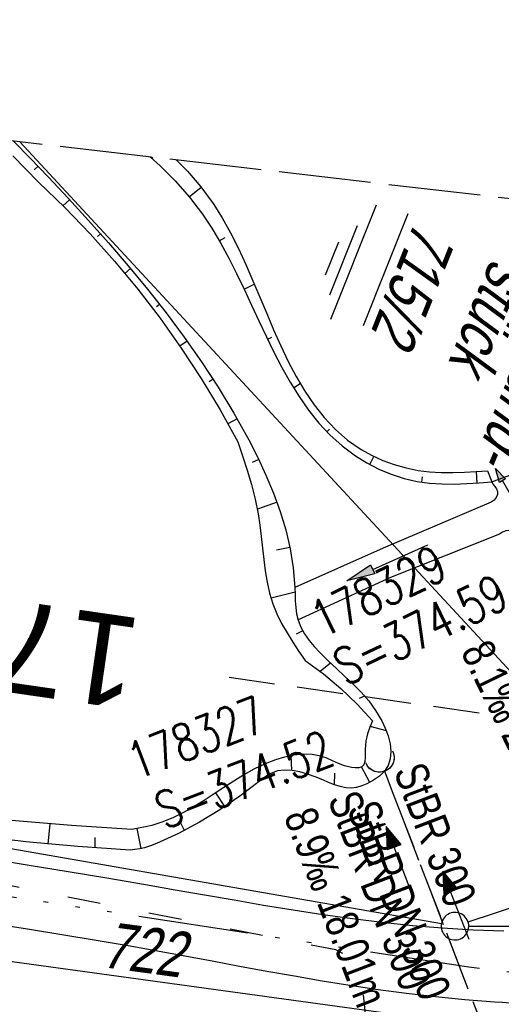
# Model space of a CAD drawing. Extents: x 508275 to 508667, y 447201 to 448341.
# Tile 24 of 33: x 508439 to 508465, y 448099 to 448153. Entities that reach past the tile are written whole.
import ezdxf
from ezdxf.enums import TextEntityAlignment as Align

# ---------------------------------------------------------------- set-up
doc = ezdxf.new("R2010")
doc.units = 0
doc.header["$LTSCALE"] = 10
doc.header["$MEASUREMENT"] = 0
for name, pattern in [('ACAD_ISO03W100', [30, 12, -18]), ('ACAD_ISO14W100', [25.5, 12, -3, 0.5, -3, 0.5, -3, 0.5, -3]), ('AUSGEZOGEN', [0]), ('LT00', [0]), ('LT12', [0.4, 0.3, -0.1]), ('LT14', [0.6, 0.5, -0.1]), ('LT17', [0.15, 0.1, -0.05]), ('STRICHLINIE2', [0.375, 0.25, -0.125])]:
    doc.linetypes.add(name, pattern=pattern)
doc.layers.get('0').update_dxf_attribs({"linetype": 'LT00'})
for name, color, linetype in [('--EK_FBR', 250, 'LT00'), ('--EK_Halt-Pfeil', 4, 'LT00'), ('--EK_Haltung', 7, 'STRICHLINIE2'), ('--EK_Haltung-Text', 140, 'LT00'), ('--EK_RRB', 181, 'LT00'), ('--EK_RRB_SYMB', 181, 'LT00'), ('--EK_Schacht-Text', 5, 'LT00'), ('--EK_ST-93-1', 30, 'LT17'), ('--EL_DFK_AB_L', 21, 'LT00'), ('--EL_Halt-Pfeil', 4, 'LT00'), ('--EL_Haltung', 182, 'STRICHLINIE2'), ('--EL_Haltung-Text', 182, 'LT00'), ('--EL_RRB', 181, 'LT00'), ('DFK_AB_FLNR', 7, 'Continuous'), ('DFK_AB_L', 21, 'LT00'), ('DFK_FLUR_NR', 250, 'LT00'), ('DFK_GZPKT', 250, 'LT00'), ('DFK_KATASTER', 250, 'LT00'), ('DL', 182, 'LT12'), ('DL_PFEIL', 201, 'LT00'), ('DL_TEXT', 182, 'LT00'), ('PFEIL', 140, 'AUSGEZOGEN'), ('TELEKOM', 210, 'ACAD_ISO14W100'), ('V125_AFBR_BAB', 250, 'LT00'), ('V125_BOESCH', 250, 'LT00'), ('V125_BOSCHUNG', 250, 'LT00'), ('V125_GRABEN', 250, 'LT00'), ('V125_UK_DURCH', 182, 'LT00'), ('V126_AFBR_BAB', 250, 'LT00'), ('V126_BOESCH', 250, 'LT00'), ('V126_BOSCHUNG', 250, 'LT00'), ('V126_GRABEN', 250, 'LT00'), ('V126_UK_DURCH', 182, 'LT00'), ('WASSERLTG', 130, 'ACAD_ISO03W100')]:
    doc.layers.add(name, color=color, linetype=linetype)
doc.layers.add('-BLATT_126-RAND', color=7, linetype='LT14', plot=False)
doc.styles.add('Beschrift', font='ARIAL.TTF')
doc.styles.add('Haltungsbeschriftung', font='ARIAL.TTF', dxfattribs={"width": 0.75})
doc.styles.add('schachtbeschriftung', font='romans.shx', dxfattribs={"width": 0.75, "height": 2})
doc.styles.get("Standard").update_dxf_attribs({"font": 'ARIAL.TTF'})

# ---------------------------------------------------------------- blocks, each defined once
blk = doc.blocks.new('SYMB7010')
at = {"color": 0, "linetype": 'ByBlock'}
for points in [[(-0.031408, 0.499213), (-0.093728, 0.49134), (-0.15457, 0.475719), (-0.212975, 0.452595), (-0.268021, 0.422333), (-0.31884, 0.385411), (-0.36463, 0.342411), (-0.40467, 0.29401), (-0.438329, 0.240973), (-0.465074, 0.184136), (-0.484486, 0.124395), (-0.496256, 0.062692), (-0.5002, 0)], [(0.5002, 0), (0.496256, 0.062692), (0.484485, 0.124395), (0.465074, 0.184136), (0.438329, 0.240973), (0.40467, 0.29401), (0.36463, 0.342411), (0.31884, 0.385411), (0.268021, 0.422333), (0.212975, 0.452595), (0.15457, 0.475719), (0.093728, 0.49134), (0.031408, 0.499213), (-0.031408, 0.499213)], [(-0.5002, 0), (-0.496256, -0.062692), (-0.484486, -0.124395), (-0.465075, -0.184136), (-0.438329, -0.240973), (-0.404671, -0.29401), (-0.36463, -0.342411), (-0.31884, -0.385411), (-0.268021, -0.422333), (-0.212975, -0.452595), (-0.154571, -0.475719), (-0.093728, -0.49134), (-0.031408, -0.499213), (0.031408, -0.499213)], [(0.031408, -0.499213), (0.093728, -0.491341), (0.15457, -0.475719), (0.212975, -0.452595), (0.268021, -0.422333), (0.31884, -0.385411), (0.36463, -0.342411), (0.404671, -0.294011), (0.438329, -0.240974), (0.465075, -0.184136), (0.484486, -0.124395), (0.496256, -0.062692), (0.500201, 0)]]:
    blk.add_lwpolyline(points, dxfattribs=at)
blk = doc.blocks.new('Pfreil3')
at = {"layer": 'PFEIL'}
blk.add_hatch(color=256, dxfattribs=at).paths.add_polyline_path([(-1.549, 0.273), (-1.549, -0.273), (0, 0)])
for p, q in [((-1.549, 0), (-4.831, 0)), ((-1.549, -0.273), (-1.549, 0.273)), ((-1.549, 0.273), (0, 0)), ((0, 0), (-1.549, -0.273))]:
    blk.add_line(p, q, dxfattribs=at)
blk = doc.blocks.new('SYMB1107')
at = {"color": 0, "linetype": 'ByBlock'}
for points in [[(-0.2, 0), (-0.196157, 0.039018), (-0.184776, 0.076537), (-0.166294, 0.111114), (-0.141421, 0.141421), (-0.111114, 0.166294), (-0.076537, 0.184776), (-0.039018, 0.196157), (0, 0.2)], [(0, 0.2), (0.039018, 0.196157), (0.076537, 0.184776), (0.111114, 0.166294), (0.141421, 0.141421), (0.166294, 0.111114), (0.184776, 0.076537), (0.196157, 0.039018), (0.2, 0)]]:
    blk.add_lwpolyline(points, dxfattribs=at)
blk = doc.blocks.new('SYMB0070')
at = {"color": 0, "linetype": 'ByBlock'}
for p, q in [((-0.5, 0), (0.2, 0)), ((0.5, 0), (0.2, 0.1)), ((0.2, 0.1), (0.2, 0)), ((0.468, 0), (0.21, 0.086)), ((0.21, 0.086), (0.21, -0.086)), ((0.21, -0.086), (0.468, 0)), ((0.22, -0.072), (0.437, 0)), ((0.23, -0.058), (0.405, 0)), ((0.24, -0.045), (0.374, 0)), ((0.342, 0), (0.25, 0.031)), ((0.25, 0.031), (0.25, -0.031)), ((0.25, -0.031), (0.342, 0)), ((0.26, -0.017), (0.31, 0)), ((0.27, -0.003), (0.279, 0))]:
    blk.add_line(p, q, dxfattribs=at)
for points in [[(0.2, 0), (0.2, -0.1), (0.5, 0)], [(0.437, 0), (0.22, 0.072), (0.22, -0.072)], [(0.405, 0), (0.23, 0.058), (0.23, -0.058)], [(0.374, 0), (0.24, 0.045), (0.24, -0.045)], [(0.31, 0), (0.26, 0.017), (0.26, -0.017)], [(0.279, 0), (0.27, 0.003), (0.27, -0.003)]]:
    blk.add_lwpolyline(points, dxfattribs=at)
blk = doc.blocks.new('WASSER2')
at = {"layer": '--EK_RRB_SYMB'}
for p, q in [((-0.3349, 0), (0.3349, 0)), ((-0.1913, -0.0543), (0.2151, -0.0543)), ((-0.071, -0.1164), (0.123, -0.1164))]:
    blk.add_line(p, q, dxfattribs=at)

msp = doc.modelspace()

# ---------------------------------------------------------------- linework, layer by layer
at = {"layer": '--EK_FBR'}
for points in [[(508465.373, 448103.195), (508463.698, 448103.253), (508462.038, 448103.354), (508460.391, 448103.493), (508458.755, 448103.665), (508457.128, 448103.867), (508455.51, 448104.094), (508453.897, 448104.341), (508452.29, 448104.603), (508450.685, 448104.877), (508449.081, 448105.157), (508447.477, 448105.439), (508445.871, 448105.719), (508443.764, 448106.077), (508441.652, 448106.427), (508439.537, 448106.773), (508437.42, 448107.121)], [(508466.11, 448099.212), (508465.705, 448099.27), (508465.289, 448099.307), (508464.869, 448099.336), (508463.245, 448099.46), (508461.648, 448099.616), (508460.075, 448099.799), (508458.524, 448100.006), (508456.991, 448100.234), (508455.473, 448100.479), (508453.967, 448100.737), (508452.471, 448101.006), (508450.981, 448101.281), (508449.494, 448101.56), (508448.007, 448101.839), (508446.518, 448102.113), (508445.023, 448102.381), (508443.172, 448102.697), (508441.311, 448103.002), (508439.44, 448103.298), (508437.563, 448103.591)]]:
    msp.add_lwpolyline(points, dxfattribs=at)
at = {"layer": '--EK_Haltung'}
msp.add_line((508464.78, 448096.545), (508458.87, 448111.954), dxfattribs=at)
at = {"layer": '--EK_RRB'}
for points in [[(508438.682, 448146.232), (508439.606, 448145.291), (508440.565, 448144.29), (508441.671, 448143.112), (508442.769, 448141.913), (508443.856, 448140.692), (508444.924, 448139.448), (508445.97, 448138.179), (508446.988, 448136.883), (508447.973, 448135.56), (508448.921, 448134.207), (508449.826, 448132.823), (508450.682, 448131.407), (508451.486, 448129.958), (508451.971, 448129.008), (508452.424, 448128.043), (508452.836, 448127.062), (508453.2, 448126.066), (508453.505, 448125.054), (508453.746, 448124.026), (508453.912, 448122.981), (508453.997, 448121.918), (508454.007, 448121.555), (508454.018, 448121.193), (508454.041, 448120.835), (508454.088, 448120.485), (508454.169, 448120.145), (508454.321, 448119.756), (508454.527, 448119.386), (508454.775, 448119.033), (508455.053, 448118.697), (508455.35, 448118.376), (508455.803, 448117.928), (508456.263, 448117.499), (508456.722, 448117.078), (508457.173, 448116.652), (508457.607, 448116.208), (508458.016, 448115.736), (508458.392, 448115.221), (508458.727, 448114.653), (508458.918, 448114.25), (508459.073, 448113.831), (508459.18, 448113.407), (508459.225, 448112.989), (508459.192, 448112.59), (508459.069, 448112.221), (508458.867, 448111.914), (508458.594, 448111.644), (508458.271, 448111.414), (508457.917, 448111.226), (508457.637, 448111.112), (508457.354, 448111.032), (508457.071, 448110.995), (508456.762, 448111.009), (508456.454, 448111.074), (508456.146, 448111.175), (508455.835, 448111.299), (508455.517, 448111.434), (508455.104, 448111.601), (508454.684, 448111.751), (508454.263, 448111.872), (508453.845, 448111.949), (508453.439, 448111.97), (508453.05, 448111.923), (508452.683, 448111.793), (508452.467, 448111.667), (508452.259, 448111.517), (508452.054, 448111.356), (508450.997, 448110.554), (508449.915, 448109.81), (508448.803, 448109.129), (508447.656, 448108.516), (508446.468, 448107.975), (508446.142, 448107.847), (508445.809, 448107.741), (508445.552, 448107.686), (508445.29, 448107.647), (508445.027, 448107.616), (508442.187, 448107.802), (508439.354, 448108.07), (508436.529, 448108.417)], [(508446.141, 448145.367), (508446.667, 448144.893), (508447.487, 448144.066), (508448.253, 448143.19), (508448.96, 448142.26), (508449.47, 448141.49), (508449.946, 448140.69), (508450.395, 448139.865), (508450.822, 448139.021), (508451.234, 448138.165), (508451.638, 448137.302), (508452.039, 448136.438), (508452.443, 448135.58), (508452.858, 448134.733), (508453.289, 448133.904), (508453.742, 448133.098), (508454.224, 448132.321), (508454.742, 448131.58), (508455.301, 448130.879), (508455.907, 448130.227), (508456.568, 448129.627), (508457.289, 448129.087), (508457.907, 448128.705), (508458.56, 448128.369), (508459.24, 448128.085), (508459.941, 448127.859), (508460.654, 448127.695), (508461.323, 448127.602), (508461.996, 448127.557), (508462.672, 448127.552), (508463.351, 448127.575), (508464.031, 448127.619), (508464.712, 448127.672), (508465.849, 448128.093)]]:
    msp.add_lwpolyline(points, dxfattribs=at)
at = {"layer": '--EK_ST-93-1', "ltscale": 2.5}
msp.add_line((508464.026, 448115.078), (508450.385, 448117.017), dxfattribs=at)
at = {"layer": '--EL_DFK_AB_L'}
msp.add_line((508471.501, 448111.109), (508439.028, 448146.192), dxfattribs=at)
at = {"layer": '--EL_Haltung'}
msp.add_line((508464.78, 448096.545), (508458.87, 448111.954), dxfattribs=at)
at = {"layer": '--EL_RRB'}
msp.add_lwpolyline([(508446.141, 448145.367), (508446.667, 448144.893), (508447.487, 448144.066), (508448.253, 448143.19), (508448.96, 448142.26), (508449.47, 448141.49), (508449.946, 448140.69), (508450.395, 448139.865), (508450.822, 448139.021), (508451.234, 448138.165), (508451.638, 448137.302), (508452.039, 448136.438), (508452.443, 448135.58), (508452.858, 448134.733), (508453.289, 448133.904), (508453.742, 448133.098), (508454.224, 448132.321), (508454.742, 448131.58), (508455.301, 448130.879), (508455.907, 448130.227), (508456.568, 448129.627), (508457.289, 448129.087), (508457.907, 448128.705), (508458.56, 448128.369), (508459.24, 448128.085), (508459.941, 448127.859), (508460.654, 448127.695), (508461.323, 448127.602), (508461.996, 448127.557), (508462.672, 448127.552), (508463.351, 448127.575), (508464.031, 448127.619), (508464.712, 448127.672), (508465.849, 448128.093)], dxfattribs=at)
at = {"layer": '-BLATT_126-RAND'}
msp.add_lwpolyline([(508381.629, 448152.85), (508275.043, 447234.011), (508560.131, 447200.941), (508666.717, 448119.779), (508381.629, 448152.85)], dxfattribs=at)
at = {"layer": 'DFK_AB_L'}
msp.add_line((508471.501, 448111.109), (508439.028, 448146.192), dxfattribs=at)
at = {"layer": 'DFK_KATASTER'}
for p, q in [((508461.972, 448103.597), (508434.179, 448108.442)), ((508463.423, 448103.704), (508467.538, 448105.065)), ((508420.634, 448104.006), (508460.928, 448098.481)), ((508463.46, 448103.47), (508475.131, 448103.498))]:
    msp.add_line(p, q, dxfattribs=at)
at = {"layer": 'DL'}
msp.add_line((508464.78, 448096.545), (508458.87, 448111.954), dxfattribs=at)
at = {"layer": 'TELEKOM', "ltscale": 0.05, "flags": 128}
msp.add_lwpolyline([(508379.628, 448135.598), (508384.195, 448129.846), (508393.58, 448118.477), (508401.63, 448113.994), (508405.887, 448112.13), (508414.729, 448109.229), (508418.293, 448108.174), (508427, 448106.855), (508463.473, 448101.255), (508493.23, 448097.67), (508537.398, 448092.796), (508551.327, 448092.584), (508582.984, 448088.578), (508614.39, 448087.878), (508624.185, 448087.124), (508655.829, 448085.243), (508662.36, 448082.219)], dxfattribs=at)
at = {"layer": 'V125_AFBR_BAB'}
for points in [[(508465.373, 448103.195), (508463.698, 448103.253), (508462.038, 448103.354), (508460.391, 448103.493), (508458.755, 448103.665), (508457.128, 448103.867), (508455.51, 448104.094), (508453.897, 448104.341), (508452.29, 448104.603), (508450.685, 448104.877), (508449.081, 448105.157), (508447.477, 448105.439), (508445.871, 448105.719), (508443.764, 448106.077), (508441.652, 448106.427), (508439.537, 448106.773), (508437.42, 448107.121)], [(508466.11, 448099.212), (508465.705, 448099.27), (508465.289, 448099.307), (508464.869, 448099.336), (508463.245, 448099.46), (508461.648, 448099.616), (508460.075, 448099.799), (508458.524, 448100.006), (508456.991, 448100.234), (508455.473, 448100.479), (508453.967, 448100.737), (508452.471, 448101.006), (508450.981, 448101.281), (508449.494, 448101.56), (508448.007, 448101.839), (508446.518, 448102.113), (508445.023, 448102.381), (508443.172, 448102.697), (508441.311, 448103.002), (508439.44, 448103.298), (508437.563, 448103.591)]]:
    msp.add_lwpolyline(points, dxfattribs=at)
at = {"layer": 'V125_BOESCH'}
for points in [[(508438.682, 448146.232), (508439.606, 448145.291), (508440.565, 448144.29), (508441.671, 448143.112), (508442.769, 448141.913), (508443.856, 448140.692), (508444.924, 448139.448), (508445.97, 448138.179), (508446.988, 448136.883), (508447.973, 448135.56), (508448.921, 448134.207), (508449.826, 448132.823), (508450.682, 448131.407), (508451.486, 448129.958), (508451.971, 448129.008), (508452.424, 448128.043), (508452.836, 448127.062), (508453.2, 448126.066), (508453.505, 448125.054), (508453.746, 448124.026), (508453.912, 448122.981), (508453.997, 448121.918), (508454.007, 448121.555), (508454.018, 448121.193), (508454.041, 448120.835), (508454.088, 448120.485), (508454.169, 448120.145), (508454.321, 448119.756), (508454.527, 448119.386), (508454.775, 448119.033), (508455.053, 448118.697), (508455.35, 448118.376), (508455.803, 448117.928), (508456.263, 448117.499), (508456.722, 448117.078), (508457.173, 448116.652), (508457.607, 448116.208), (508458.016, 448115.736), (508458.392, 448115.221), (508458.727, 448114.653), (508458.918, 448114.25), (508459.073, 448113.831), (508459.18, 448113.407), (508459.225, 448112.989), (508459.192, 448112.59), (508459.069, 448112.221), (508458.867, 448111.914), (508458.594, 448111.644), (508458.271, 448111.414), (508457.917, 448111.226), (508457.637, 448111.112), (508457.354, 448111.032), (508457.071, 448110.995), (508456.762, 448111.009), (508456.454, 448111.074), (508456.146, 448111.175), (508455.835, 448111.299), (508455.517, 448111.434), (508455.104, 448111.601), (508454.684, 448111.751), (508454.263, 448111.872), (508453.845, 448111.949), (508453.439, 448111.97), (508453.05, 448111.923), (508452.683, 448111.793), (508452.467, 448111.667), (508452.259, 448111.517), (508452.054, 448111.356), (508450.997, 448110.554), (508449.915, 448109.81), (508448.803, 448109.129), (508447.656, 448108.516), (508446.468, 448107.975), (508446.142, 448107.847), (508445.809, 448107.741), (508445.552, 448107.686), (508445.29, 448107.647), (508445.027, 448107.616), (508442.187, 448107.802), (508439.354, 448108.07), (508436.529, 448108.417)], [(508438.652, 448145.432), (508440.04, 448143.993), (508441.472, 448142.612), (508442.851, 448141.179), (508444.176, 448139.696), (508445.445, 448138.164), (508446.655, 448136.586), (508447.806, 448134.964), (508448.896, 448133.3), (508449.923, 448131.597), (508450.886, 448129.857), (508451.148, 448129.082), (508451.401, 448128.305), (508451.634, 448127.523), (508451.837, 448126.731), (508452, 448125.929), (508452.093, 448125.311), (508452.168, 448124.688), (508452.234, 448124.064), (508452.302, 448123.441), (508452.383, 448122.824), (508452.486, 448122.215), (508452.622, 448121.617), (508452.8, 448121.034), (508453.018, 448120.492), (508453.277, 448119.964), (508453.569, 448119.446), (508453.885, 448118.937), (508454.217, 448118.434), (508454.557, 448117.933), (508455.557, 448117.212), (508456.505, 448116.423), (508457.395, 448115.569), (508458.224, 448114.655), (508458.082, 448114.307), (508457.956, 448113.944), (508457.863, 448113.551), (508457.82, 448113.114), (508457.818, 448112.88), (508457.816, 448112.649), (508457.797, 448112.438), (508457.742, 448112.264), (508457.635, 448112.145), (508457.478, 448112.094), (508457.283, 448112.09), (508457.076, 448112.118), (508456.706, 448112.212), (508456.367, 448112.339), (508456.046, 448112.48), (508455.733, 448112.616), (508455.414, 448112.728), (508454.944, 448112.818), (508454.451, 448112.833), (508453.945, 448112.784), (508453.438, 448112.68), (508452.94, 448112.532), (508452.461, 448112.35), (508452.109, 448112.192), (508451.768, 448112.02), (508451.215, 448111.711), (508450.672, 448111.377), (508450.133, 448111.028), (508449.596, 448110.674), (508449.057, 448110.323), (508448.513, 448109.986), (508447.961, 448109.671), (508447.396, 448109.389), (508446.817, 448109.149), (508446.219, 448108.96), (508445.857, 448108.874), (508445.489, 448108.803), (508445.119, 448108.739), (508441.843, 448108.947), (508438.573, 448109.232)], [(508446.141, 448145.367), (508446.667, 448144.893), (508447.487, 448144.066), (508448.253, 448143.19), (508448.96, 448142.26), (508449.47, 448141.49), (508449.946, 448140.69), (508450.395, 448139.865), (508450.822, 448139.021), (508451.234, 448138.165), (508451.638, 448137.302), (508452.039, 448136.438), (508452.443, 448135.58), (508452.858, 448134.733), (508453.289, 448133.904), (508453.742, 448133.098), (508454.224, 448132.321), (508454.742, 448131.58), (508455.301, 448130.879), (508455.907, 448130.227), (508456.568, 448129.627), (508457.289, 448129.087), (508457.907, 448128.705), (508458.56, 448128.369), (508459.24, 448128.085), (508459.941, 448127.859), (508460.654, 448127.695), (508461.323, 448127.602), (508461.996, 448127.557), (508462.672, 448127.552), (508463.351, 448127.575), (508464.031, 448127.619), (508464.712, 448127.672)], [(508447.551, 448145.203), (508448.148, 448144.596), (508448.876, 448143.747), (508449.541, 448142.841), (508450.038, 448142.053), (508450.496, 448141.231), (508450.924, 448140.381), (508451.327, 448139.509), (508451.713, 448138.623), (508452.09, 448137.73), (508452.463, 448136.837), (508452.841, 448135.951), (508453.23, 448135.079), (508453.638, 448134.228), (508454.071, 448133.404), (508454.536, 448132.616), (508455.041, 448131.869), (508455.593, 448131.171), (508456.199, 448130.529), (508456.865, 448129.95), (508457.599, 448129.441), (508458.172, 448129.122), (508458.776, 448128.845), (508459.404, 448128.614), (508460.049, 448128.431), (508460.703, 448128.299), (508461.331, 448128.221), (508461.961, 448128.184), (508462.592, 448128.18), (508463.224, 448128.2), (508463.857, 448128.236), (508464.49, 448128.281)]]:
    msp.add_lwpolyline(points, dxfattribs=at)
at = {"layer": 'V125_BOSCHUNG'}
for p, q in [((508440.015, 448144.866), (508439.806, 448144.666)), ((508448.241, 448143.204), (508448.888, 448143.731)), ((508441.735, 448143.042), (508441.372, 448142.711)), ((508443.419, 448141.188), (508443.259, 448141.048)), ((508449.884, 448140.798), (508450.201, 448140.993)), ((508445.056, 448139.291), (508444.739, 448139.028)), ((508451.235, 448138.164), (508451.789, 448138.446)), ((508446.632, 448137.343), (508446.46, 448137.21)), ((508452.507, 448135.446), (508452.734, 448135.564)), ((508448.135, 448135.335), (508447.742, 448135.057)), ((508449.547, 448133.26), (508449.323, 448133.117)), ((508453.929, 448132.787), (508454.287, 448133.027)), ((508450.85, 448131.114), (508450.355, 448130.834)), ((508455.737, 448130.399), (508455.88, 448130.552)), ((508452.029, 448128.888), (508451.676, 448128.721)), ((508458.073, 448128.614), (508458.293, 448129.063)), ((508463.921, 448127.611), (508463.874, 448128.238)), ((508460.899, 448127.655), (508460.949, 448127.956)), ((508453.027, 448126.558), (508451.954, 448126.181)), ((508453.731, 448124.095), (508452.996, 448123.95)), ((508454.004, 448121.668), (508452.702, 448121.336)), ((508454.428, 448119.553), (508454.072, 448119.379)), ((508455.936, 448117.801), (508455.378, 448117.348)), ((508457.795, 448115.999), (508457.5, 448115.88)), ((508458.976, 448114.107), (508458.096, 448114.344)), ((508453.83, 448111.95), (508453.792, 448112.758)), ((508458.075, 448111.304), (508457.629, 448112.142)), ((508452.135, 448111.421), (508452.007, 448111.749)), ((508456.159, 448111.17), (508456.164, 448111.798)), ((508450.179, 448109.986), (508449.691, 448110.736)), ((508440.57, 448107.945), (508440.679, 448109.041)), ((508445.634, 448107.702), (508445.409, 448108.789)), ((508447.98, 448108.681), (508447.795, 448109.086)), ((508443.121, 448107.732), (508443.117, 448108.295))]:
    msp.add_line(p, q, dxfattribs=at)
at = {"layer": 'V125_GRABEN'}
for points in [[(508464.49, 448128.281), (508464.712, 448127.672), (508464.786, 448127.537), (508464.884, 448127.412), (508464.976, 448127.288), (508465.032, 448127.155), (508465.024, 448126.986), (508464.952, 448126.818), (508464.837, 448126.674), (508464.687, 448126.573), (508458.802, 448124.07), (508453.988, 448121.91)], [(508466.926, 448122.892), (508466.021, 448124.924), (508465.832, 448124.984), (508465.647, 448125.02), (508465.472, 448125.008), (508465.303, 448124.931), (508465.142, 448124.815), (508459.205, 448122.455), (508454.147, 448120.141)]]:
    msp.add_lwpolyline(points, dxfattribs=at)
at = {"layer": 'V126_AFBR_BAB'}
for points in [[(508465.373, 448103.195), (508463.698, 448103.253), (508462.038, 448103.354), (508460.391, 448103.493), (508458.755, 448103.665), (508457.129, 448103.867), (508455.51, 448104.094), (508453.897, 448104.341), (508452.29, 448104.603), (508450.685, 448104.877), (508449.081, 448105.157), (508447.477, 448105.439), (508445.871, 448105.719), (508443.764, 448106.077), (508441.653, 448106.427), (508439.537, 448106.773), (508437.42, 448107.121)], [(508466.11, 448099.212), (508465.705, 448099.27), (508465.29, 448099.307), (508464.869, 448099.336), (508463.245, 448099.46), (508461.648, 448099.616), (508460.075, 448099.799), (508458.524, 448100.006), (508456.991, 448100.234), (508455.473, 448100.479), (508453.967, 448100.737), (508452.471, 448101.006), (508450.981, 448101.281), (508449.494, 448101.56), (508448.007, 448101.839), (508446.518, 448102.113), (508445.023, 448102.381), (508443.173, 448102.697), (508441.311, 448103.002), (508439.44, 448103.298), (508437.563, 448103.591)]]:
    msp.add_lwpolyline(points, dxfattribs=at)
at = {"layer": 'V126_BOESCH'}
for points in [[(508438.682, 448146.232), (508439.606, 448145.291), (508440.565, 448144.29), (508441.671, 448143.112), (508442.769, 448141.913), (508443.856, 448140.692), (508444.924, 448139.448), (508445.97, 448138.179), (508446.988, 448136.883), (508447.973, 448135.56), (508448.921, 448134.207), (508449.826, 448132.823), (508450.682, 448131.407), (508451.486, 448129.958), (508451.971, 448129.008), (508452.424, 448128.043), (508452.836, 448127.062), (508453.2, 448126.066), (508453.506, 448125.054), (508453.746, 448124.026), (508453.912, 448122.981), (508453.997, 448121.918), (508454.007, 448121.555), (508454.018, 448121.193), (508454.041, 448120.835), (508454.088, 448120.485), (508454.169, 448120.145), (508454.321, 448119.756), (508454.527, 448119.386), (508454.775, 448119.033), (508455.053, 448118.697), (508455.35, 448118.376), (508455.803, 448117.928), (508456.263, 448117.499), (508456.722, 448117.078), (508457.173, 448116.652), (508457.607, 448116.208), (508458.016, 448115.736), (508458.392, 448115.221), (508458.727, 448114.653), (508458.918, 448114.25), (508459.073, 448113.831), (508459.18, 448113.407), (508459.225, 448112.989), (508459.192, 448112.59), (508459.07, 448112.221), (508458.867, 448111.914), (508458.594, 448111.644), (508458.271, 448111.414), (508457.918, 448111.226), (508457.637, 448111.112), (508457.354, 448111.032), (508457.071, 448110.995), (508456.762, 448111.009), (508456.454, 448111.074), (508456.146, 448111.175), (508455.835, 448111.299), (508455.517, 448111.434), (508455.104, 448111.601), (508454.684, 448111.751), (508454.263, 448111.872), (508453.845, 448111.949), (508453.439, 448111.97), (508453.05, 448111.923), (508452.683, 448111.793), (508452.467, 448111.667), (508452.259, 448111.517), (508452.054, 448111.356), (508450.997, 448110.554), (508449.915, 448109.81), (508448.803, 448109.129), (508447.656, 448108.516), (508446.468, 448107.975), (508446.142, 448107.846), (508445.809, 448107.741), (508445.552, 448107.686), (508445.29, 448107.647), (508445.027, 448107.616), (508442.187, 448107.802), (508439.354, 448108.07), (508436.529, 448108.417)], [(508438.652, 448145.432), (508440.04, 448143.993), (508441.472, 448142.612), (508442.851, 448141.179), (508444.176, 448139.696), (508445.445, 448138.164), (508446.655, 448136.586), (508447.806, 448134.964), (508448.896, 448133.3), (508449.923, 448131.597), (508450.886, 448129.857), (508451.148, 448129.082), (508451.401, 448128.305), (508451.634, 448127.522), (508451.837, 448126.731), (508452, 448125.929), (508452.093, 448125.311), (508452.168, 448124.688), (508452.234, 448124.064), (508452.302, 448123.441), (508452.383, 448122.824), (508452.486, 448122.215), (508452.622, 448121.617), (508452.8, 448121.034), (508453.019, 448120.492), (508453.277, 448119.964), (508453.569, 448119.446), (508453.885, 448118.937), (508454.217, 448118.434), (508454.557, 448117.933), (508455.557, 448117.212), (508456.505, 448116.422), (508457.395, 448115.569), (508458.224, 448114.655), (508458.082, 448114.307), (508457.956, 448113.944), (508457.863, 448113.551), (508457.82, 448113.114), (508457.819, 448112.88), (508457.816, 448112.649), (508457.797, 448112.438), (508457.742, 448112.264), (508457.635, 448112.145), (508457.478, 448112.094), (508457.283, 448112.09), (508457.076, 448112.118), (508456.706, 448112.212), (508456.367, 448112.339), (508456.046, 448112.48), (508455.733, 448112.616), (508455.414, 448112.728), (508454.944, 448112.818), (508454.451, 448112.833), (508453.945, 448112.784), (508453.438, 448112.68), (508452.94, 448112.532), (508452.461, 448112.35), (508452.109, 448112.192), (508451.768, 448112.02), (508451.216, 448111.711), (508450.672, 448111.377), (508450.133, 448111.028), (508449.596, 448110.674), (508449.057, 448110.323), (508448.513, 448109.986), (508447.961, 448109.671), (508447.396, 448109.389), (508446.817, 448109.149), (508446.219, 448108.96), (508445.857, 448108.874), (508445.489, 448108.803), (508445.119, 448108.739), (508441.843, 448108.947), (508438.573, 448109.232)], [(508446.141, 448145.367), (508446.667, 448144.893), (508447.487, 448144.066), (508448.253, 448143.19), (508448.96, 448142.26), (508449.47, 448141.49), (508449.946, 448140.69), (508450.395, 448139.865), (508450.822, 448139.021), (508451.234, 448138.165), (508451.638, 448137.302), (508452.039, 448136.438), (508452.443, 448135.58), (508452.858, 448134.733), (508453.289, 448133.904), (508453.742, 448133.098), (508454.224, 448132.321), (508454.742, 448131.58), (508455.301, 448130.879), (508455.907, 448130.227), (508456.568, 448129.627), (508457.289, 448129.087), (508457.907, 448128.705), (508458.56, 448128.369), (508459.24, 448128.085), (508459.941, 448127.859), (508460.655, 448127.695), (508461.323, 448127.602), (508461.996, 448127.557), (508462.672, 448127.552), (508463.351, 448127.575), (508464.031, 448127.619), (508464.712, 448127.672)], [(508447.551, 448145.203), (508448.148, 448144.596), (508448.876, 448143.747), (508449.541, 448142.841), (508450.038, 448142.053), (508450.496, 448141.231), (508450.924, 448140.381), (508451.327, 448139.509), (508451.714, 448138.623), (508452.09, 448137.73), (508452.463, 448136.837), (508452.841, 448135.951), (508453.23, 448135.079), (508453.638, 448134.228), (508454.071, 448133.404), (508454.536, 448132.616), (508455.041, 448131.869), (508455.593, 448131.171), (508456.199, 448130.529), (508456.865, 448129.95), (508457.599, 448129.441), (508458.172, 448129.122), (508458.776, 448128.845), (508459.404, 448128.614), (508460.049, 448128.431), (508460.703, 448128.299), (508461.331, 448128.221), (508461.961, 448128.184), (508462.592, 448128.18), (508463.224, 448128.2), (508463.857, 448128.236), (508464.49, 448128.281)]]:
    msp.add_lwpolyline(points, dxfattribs=at)
at = {"layer": 'V126_BOSCHUNG'}
for p, q in [((508446.222, 448145.304), (508446.266, 448145.352)), ((508440.015, 448144.866), (508439.806, 448144.666)), ((508448.241, 448143.204), (508448.888, 448143.731)), ((508441.735, 448143.042), (508441.372, 448142.711)), ((508443.419, 448141.188), (508443.259, 448141.048)), ((508449.884, 448140.798), (508450.201, 448140.993)), ((508445.056, 448139.291), (508444.739, 448139.028)), ((508451.235, 448138.164), (508451.789, 448138.446)), ((508446.632, 448137.343), (508446.46, 448137.21)), ((508452.507, 448135.446), (508452.734, 448135.564)), ((508448.135, 448135.335), (508447.742, 448135.057)), ((508449.547, 448133.26), (508449.323, 448133.117)), ((508453.929, 448132.787), (508454.287, 448133.027)), ((508450.85, 448131.114), (508450.355, 448130.834)), ((508455.737, 448130.399), (508455.88, 448130.552)), ((508452.029, 448128.888), (508451.676, 448128.721)), ((508458.073, 448128.614), (508458.293, 448129.063)), ((508463.921, 448127.611), (508463.874, 448128.238)), ((508460.899, 448127.655), (508460.949, 448127.956)), ((508453.028, 448126.558), (508451.954, 448126.181)), ((508453.731, 448124.095), (508452.996, 448123.95)), ((508454.004, 448121.668), (508452.702, 448121.336)), ((508454.428, 448119.552), (508454.072, 448119.379)), ((508455.937, 448117.801), (508455.378, 448117.348)), ((508457.795, 448115.999), (508457.5, 448115.88)), ((508458.976, 448114.107), (508458.096, 448114.344)), ((508453.83, 448111.95), (508453.792, 448112.758)), ((508458.076, 448111.304), (508457.629, 448112.142)), ((508452.136, 448111.421), (508452.007, 448111.749)), ((508456.159, 448111.17), (508456.164, 448111.798)), ((508450.179, 448109.986), (508449.691, 448110.737)), ((508440.57, 448107.945), (508440.679, 448109.041)), ((508445.634, 448107.702), (508445.409, 448108.789)), ((508447.98, 448108.681), (508447.795, 448109.086)), ((508443.121, 448107.732), (508443.117, 448108.295))]:
    msp.add_line(p, q, dxfattribs=at)
at = {"layer": 'V126_GRABEN'}
for points in [[(508464.49, 448128.281), (508464.712, 448127.672), (508464.786, 448127.537), (508464.884, 448127.412), (508464.976, 448127.288), (508465.032, 448127.155), (508465.024, 448126.986), (508464.952, 448126.818), (508464.837, 448126.674), (508464.687, 448126.573), (508458.803, 448124.07), (508453.988, 448121.91)], [(508466.926, 448122.892), (508466.021, 448124.924), (508465.832, 448124.984), (508465.648, 448125.02), (508465.472, 448125.008), (508465.303, 448124.931), (508465.142, 448124.815), (508459.205, 448122.455), (508454.147, 448120.141)]]:
    msp.add_lwpolyline(points, dxfattribs=at)
at = {"layer": 'WASSERLTG', "ltscale": 0.015, "flags": 128}
msp.add_lwpolyline([(508636.217, 447856.844), (508578.092, 447857.388), (508552.759, 447855.042), (508538.206, 447854.84), (508514.299, 447868.787), (508511.755, 447868.948), (508511.035, 447869.093), (508464.403, 447889.66), (508463.512, 447890.05), (508462.662, 447890.269), (508456.32, 447900.373), (508459.802, 448013.288), (508458.606, 448091.265), (508457.64, 448100.708), (508457.185, 448101.688), (508456.22, 448102.173), (508410.481, 448111.201), (508399.91, 448116.043), (508394.247, 448120.667), (508392.227, 448122.786), (508380.106, 448139.72)], dxfattribs=at)

# ---------------------------------------------------------------- block references
at = {"layer": '--EK_Halt-Pfeil', "xscale": 3.999999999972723, "yscale": 4, "zscale": 4, "rotation": 110.9821299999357}
msp.add_blockref('SYMB0070', (508462.759, 448104.606), dxfattribs=at)
at = {"layer": '--EK_RRB_SYMB', "xscale": 10.00000000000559, "yscale": 9.999999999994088, "zscale": 10, "rotation": 248.1914}
msp.add_blockref('WASSER2', (508457.18, 448139.636), dxfattribs=at)
at = {"layer": '--EL_Halt-Pfeil', "xscale": 3.999999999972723, "yscale": 4, "zscale": 4, "rotation": 110.9821299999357}
msp.add_blockref('SYMB0070', (508462.759, 448104.606), dxfattribs=at)
at = {"layer": 'DFK_GZPKT', "xscale": 1.500000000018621, "yscale": 1.5, "zscale": 1.5, "rotation": 264.7377099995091}
msp.add_blockref('SYMB7010', (508462.71, 448103.468), dxfattribs=at)
at = {"layer": 'DL_PFEIL', "xscale": 3.999999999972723, "yscale": 4, "zscale": 4, "rotation": 110.9821299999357}
msp.add_blockref('SYMB0070', (508459.688, 448107.033), dxfattribs=at)
at = {"layer": 'PFEIL', "xscale": 0.5000000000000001, "yscale": 0.7000000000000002, "zscale": 0.5, "rotation": 119.8104677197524}
msp.add_blockref('Pfreil3', (508464.916, 448128.406), dxfattribs=at)
at = {"layer": 'PFEIL', "rotation": 203.9514382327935}
msp.add_blockref('Pfreil3', (508456.816, 448122.277), dxfattribs=at)
at = {"layer": 'V125_UK_DURCH', "xscale": 4.000000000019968, "yscale": 4, "zscale": 4, "rotation": 201.9042491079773}
msp.add_blockref('SYMB1107', (508458.602, 448112.657), dxfattribs=at)
at = {"layer": 'V126_UK_DURCH', "xscale": 3.999999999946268, "yscale": 4, "zscale": 4, "rotation": 206.9520587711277}
msp.add_blockref('SYMB1107', (508458.602, 448112.657), dxfattribs=at)

# ---------------------------------------------------------------- texts
at = {"layer": '--EK_Haltung-Text', "style": 'Haltungsbeschriftung', "width": 0.75}
for s, rotation, p in [('8.1‰ 21.02m', -64.1054, (508462.998, 448118.434)), ('StBR DN 300', -69.0179, (508455.766, 448110.38)), ('8.9‰ 18.01m', -69.0179, (508453.376, 448109.463))]:
    msp.add_text(s, height=1.8, rotation=rotation, dxfattribs=at).set_placement(p)
at = {"layer": '--EK_Schacht-Text', "style": 'schachtbeschriftung', "width": 0.75}
for s, rotation, p in [('178329', 25.8616, (508455.507, 448119.132)), ('S=374.59', 25.8616, (508456.763, 448116.54)), ('178327', 20.943, (508445.375, 448111.421)), ('S=374.52', 20.943, (508446.907, 448108.736))]:
    msp.add_text(s, height=2, rotation=rotation, dxfattribs=at).set_placement(p)
at = {"layer": '--EK_ST-93-1', "style": 'Beschrift'}
msp.add_text('178,600', height=5, rotation=-188.2431, dxfattribs=at).set_placement((508445.434, 448117.719), align=Align.MIDDLE_LEFT)
at = {"layer": '--EL_Haltung-Text', "style": 'Haltungsbeschriftung', "width": 0.75}
msp.add_text('StBR DN 300', height=1.8, rotation=-69.0179, dxfattribs=at).set_placement((508456.809, 448109.849))
at = {"layer": 'DFK_AB_FLNR', "oblique": 13.754, "width": 0.75}
msp.add_text('%%U715/2', height=2.5, rotation=248.1984, dxfattribs=at).set_placement((508460.561, 448141.966))
at = {"layer": 'DFK_AB_FLNR', "insert": (508463.403, 448136.838), "char_height": 2.5, "attachment_point": 7, "rotation": 247.428, "line_spacing_factor": 0.8}
msp.add_mtext('\\pi-7.3073;{\\Q13.754;\\W0.75;BAB-Grund-\\P\\pi-3.3242;stück}', dxfattribs=at)
at = {"layer": 'DFK_FLUR_NR', "oblique": 13.754, "width": 0.75}
msp.add_text('722', height=2.5, rotation=-7.7215, dxfattribs=at).set_placement((508443.414, 448101.254))
at = {"layer": 'DL_TEXT', "style": 'Haltungsbeschriftung', "width": 0.75}
msp.add_text('StBR 300', height=1.8, rotation=-69.0179, dxfattribs=at).set_placement((508459.356, 448111.905))

doc.saveas('drawing.dxf')
